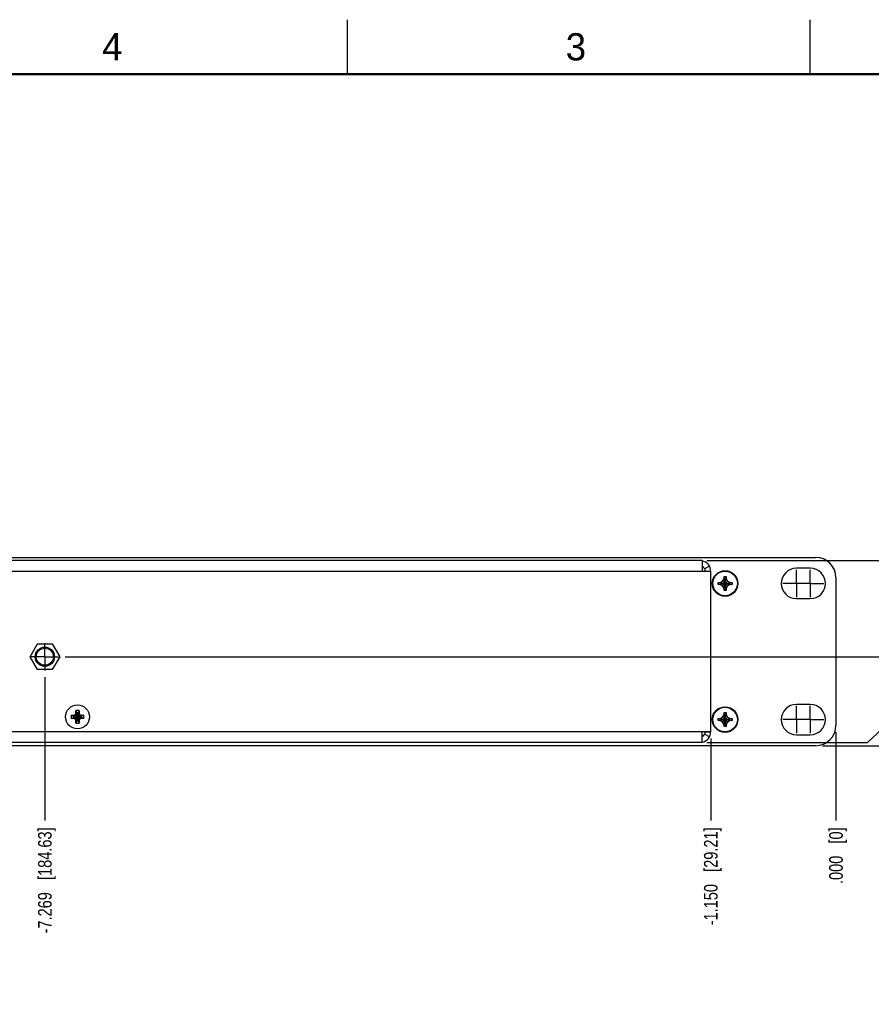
# Model space of a CAD drawing. Header units: inches. Extents: x 0 to 34, y 0 to 22.
# Tile 59 of 60: x 18.2 to 26.1, y 13 to 22. Entities that reach past the tile are written whole.
import ezdxf

# ---------------------------------------------------------------- set-up
doc = ezdxf.new("R2010")
doc.units = ezdxf.units.IN
doc.header["$LTSCALE"] = 1.87
doc.header["$MEASUREMENT"] = 0
doc.linetypes.add('CENTER', pattern=[0.6, 0.375, -0.075, 0.075, -0.075])
doc.layers.get('0').update_dxf_attribs({"linetype": 'CONTINUOUS'})
doc.layers.add('02___PRT_ALL_AXES', color=7, linetype='CONTINUOUS')
doc.layers.add('DIMENSIONS', color=7, linetype='CONTINUOUS')
doc.styles.get("Standard").update_dxf_attribs({"font": 'txt', "width": 0.8})
doc.styles.add('TEXTSTYLE_2', font='txt')
doc.dimstyles.new('DIMSTYLE_2', dxfattribs={"dimtxt": 0.125, "dimasz": 0.18, "dimexe": 0.18, "dimexo": 0.0625, "dimgap": 0.09, "dimtad": 0, "dimtih": 1, "dimtoh": 1, "dimdec": 3, "dimzin": 4, "dimdsep": 46, "dimtxsty": 'STANDARD', "dimblk": '_FILLED', "dimblk1": '_FILLED', "dimblk2": '_FILLED', "dimcen": 0.09, "dimadec": 0, "dimazin": 0, "dimtp": 0.01, "dimtm": 0.01, "dimtfac": 1, "dimtdec": 3, "dimtofl": 0, "dimtmove": 0, "dimatfit": 3, "dimldrblk": '_FILLED', "dimfxl": 1, "dimtolj": 1, "dimtzin": 4, "dimarcsym": 0})

# ---------------------------------------------------------------- blocks, each defined once
blk = doc.blocks.new('*D22')
at = {"layer": 'DIMENSIONS', "color": 2, "linetype": 'CONTINUOUS'}
blk.add_line((18.4708, 15.9617), (18.4708, 14.6448), dxfattribs=at)
at = {"layer": 'DIMENSIONS', "color": 2, "linetype": 'CONTINUOUS', "insert": (18.4083, 14.5823), "char_height": 0.125, "width": 1.525, "attachment_point": 3, "rotation": 90, "line_spacing_factor": 0.9}
blk.add_mtext('-7.269{\\Ftxt.shx;\\W1.000000;\\H0.125000; }[184.63]', dxfattribs=at)
blk = doc.blocks.new('_FILLED')
at = {"color": 0, "linetype": 'BYBLOCK'}
blk.add_solid([(0, 0), (-1, 0.174), (-1, -0.174)], dxfattribs=at)
blk = doc.blocks.new('*D23')
at = {"layer": 'DIMENSIONS', "color": 2, "linetype": 'CONTINUOUS'}
blk.add_line((25.7397, 15.4573), (25.7397, 14.6448), dxfattribs=at)
at = {"layer": 'DIMENSIONS', "color": 2, "linetype": 'CONTINUOUS', "insert": (25.6772, 14.5823), "char_height": 0.125, "width": 0.825, "attachment_point": 3, "rotation": 90, "line_spacing_factor": 0.9}
blk.add_mtext('.000{\\Ftxt.shx;\\W1.000000;\\H0.125000; }[0]', dxfattribs=at)
blk = doc.blocks.new('*D24')
at = {"layer": 'DIMENSIONS', "color": 2, "linetype": 'CONTINUOUS'}
blk.add_line((14.0078, 15.4577), (14.0078, 14.6448), dxfattribs=at)
at = {"layer": 'DIMENSIONS', "color": 2, "linetype": 'CONTINUOUS', "insert": (13.9453, 14.5823), "char_height": 0.125, "width": 1.625, "attachment_point": 3, "rotation": 90, "line_spacing_factor": 0.9}
blk.add_mtext('-11.732{\\Ftxt.shx;\\W1.000000;\\H0.125000; }[297.99]', dxfattribs=at)
blk = doc.blocks.new('*D25')
at = {"layer": 'DIMENSIONS', "color": 2, "linetype": 'CONTINUOUS'}
blk.add_line((24.5897, 15.3998), (24.5897, 14.6448), dxfattribs=at)
at = {"layer": 'DIMENSIONS', "color": 2, "linetype": 'CONTINUOUS', "insert": (24.5272, 14.5823), "char_height": 0.125, "width": 1.425, "attachment_point": 3, "rotation": 90, "line_spacing_factor": 0.9}
blk.add_mtext('-1.150{\\Ftxt.shx;\\W1.000000;\\H0.125000; }[29.21]', dxfattribs=at)
blk = doc.blocks.new('*D26')
at = {"layer": 'DIMENSIONS', "color": 2, "linetype": 'CONTINUOUS'}
blk.add_line((7.8897, 15.3998), (7.8897, 14.6448), dxfattribs=at)
at = {"layer": 'DIMENSIONS', "color": 2, "linetype": 'CONTINUOUS', "insert": (7.8272, 14.5823), "char_height": 0.125, "width": 1.625, "attachment_point": 3, "rotation": 90, "line_spacing_factor": 0.9}
blk.add_mtext('-17.850{\\Ftxt.shx;\\W1.000000;\\H0.125000; }[453.39]', dxfattribs=at)
blk = doc.blocks.new('*D27')
at = {"layer": 'DIMENSIONS', "color": 2, "linetype": 'CONTINUOUS'}
blk.add_line((18.6584, 16.1493), (26.4272, 16.1493), dxfattribs=at)
at = {"layer": 'DIMENSIONS', "color": 2, "linetype": 'CONTINUOUS', "insert": (26.4897, 16.2118), "char_height": 0.125, "width": 1.225, "attachment_point": 1, "line_spacing_factor": 0.9}
blk.add_mtext('.817{\\Ftxt.shx;\\W1.000000;\\H0.125000; }[20.75]', dxfattribs=at)
blk = doc.blocks.new('*D28')
at = {"layer": 'DIMENSIONS', "color": 2, "linetype": 'CONTINUOUS'}
blk.add_line((25.6147, 15.3323), (26.4272, 15.3323), dxfattribs=at)
at = {"layer": 'DIMENSIONS', "color": 2, "linetype": 'CONTINUOUS', "insert": (26.4897, 15.3948), "char_height": 0.125, "width": 0.825, "attachment_point": 1, "line_spacing_factor": 0.9}
blk.add_mtext('.000{\\Ftxt.shx;\\W1.000000;\\H0.125000; }[0]', dxfattribs=at)
blk = doc.blocks.new('*D30')
at = {"layer": 'DIMENSIONS', "color": 2, "linetype": 'CONTINUOUS'}
blk.add_line((24.5522, 17.0323), (26.4272, 17.0323), dxfattribs=at)
at = {"layer": 'DIMENSIONS', "color": 2, "linetype": 'CONTINUOUS', "insert": (26.4897, 17.0948), "char_height": 0.125, "width": 1.325, "attachment_point": 1, "line_spacing_factor": 0.9}
blk.add_mtext('1.700{\\Ftxt.shx;\\W1.000000;\\H0.125000; }[43.18]', dxfattribs=at)
blk = doc.blocks.new('*D31')
at = {"layer": 'DIMENSIONS', "color": 2, "linetype": 'CONTINUOUS'}
for p, q in [((26.0285, 15.3623), (26.1652, 15.4881)), ((26.1652, 15.4881), (26.4272, 15.4881)), ((24.5522, 15.3623), (26.0285, 15.3623))]:
    blk.add_line(p, q, dxfattribs=at)
at = {"layer": 'DIMENSIONS', "color": 2, "linetype": 'CONTINUOUS', "insert": (26.4897, 15.5506), "char_height": 0.125, "width": 1.125, "attachment_point": 1, "line_spacing_factor": 0.9}
blk.add_mtext('.030{\\Ftxt.shx;\\W1.000000;\\H0.125000; }[0.76]', dxfattribs=at)
blk = doc.blocks.new('*D32')
at = {"layer": 'DIMENSIONS', "color": 2, "linetype": 'CONTINUOUS'}
blk.add_line((17.7897, 15.6307), (17.7897, 14.6448), dxfattribs=at)
at = {"layer": 'DIMENSIONS', "color": 2, "linetype": 'CONTINUOUS', "insert": (17.7272, 14.5823), "char_height": 0.125, "width": 1.425, "attachment_point": 3, "rotation": 90, "line_spacing_factor": 0.9}
blk.add_mtext('7.950{\\Ftxt.shx;\\W1.000000;\\H0.125000; }[201.93]', dxfattribs=at)
blk = doc.blocks.new('*D33')
at = {"layer": 'DIMENSIONS', "color": 2, "linetype": 'CONTINUOUS'}
blk.add_line((14.6897, 15.6307), (14.6897, 14.6448), dxfattribs=at)
at = {"layer": 'DIMENSIONS', "color": 2, "linetype": 'CONTINUOUS', "insert": (14.6272, 14.5823), "char_height": 0.125, "width": 1.525, "attachment_point": 3, "rotation": 90, "line_spacing_factor": 0.9}
blk.add_mtext('11.050{\\Ftxt.shx;\\W1.000000;\\H0.125000; }[280.67]', dxfattribs=at)

msp = doc.modelspace()

# ---------------------------------------------------------------- linework, layer by layer
at = {"color": 2, "linetype": 'CONTINUOUS'}
for p, q in [((21.25, 22), (21.25, 21.5)), ((25.5, 22), (25.5, 21.5))]:
    msp.add_line(p, q, dxfattribs=at)
at = {"color": 7, "linetype": 'CONTINUOUS'}
for p, q in [((6.9272, 17.0623), (25.5522, 17.0623)), ((24.5097, 17.0323), (7.9697, 17.0323)), ((24.5097, 17.0323), (24.5097, 16.9323)), ((24.5897, 16.9323), (7.8897, 16.9323)), ((24.5764, 16.9823), (24.5331, 16.9573)), ((24.5397, 16.935), (24.5896, 16.9377)), ((24.5897, 15.4623), (24.5897, 16.9323)), ((25.5039, 16.9613), (25.3759, 16.9613)), ((24.6569, 16.8133), (24.7849, 16.8313)), ((24.6569, 16.8313), (24.6749, 16.8313)), ((24.6569, 16.8313), (24.7849, 16.8133)), ((24.6569, 16.8133), (24.6569, 16.8313)), ((24.6749, 16.8313), (24.6984, 16.8448)), ((24.6749, 16.8133), (24.7669, 16.8313)), ((24.6749, 16.8313), (24.7669, 16.8133)), ((24.6984, 16.8448), (24.7119, 16.8683)), ((24.6984, 16.7998), (24.7435, 16.8448)), ((24.6984, 16.8448), (24.7435, 16.7998)), ((24.7119, 16.8863), (24.7299, 16.8863)), ((24.7119, 16.7583), (24.7299, 16.8863)), ((24.7119, 16.8683), (24.7119, 16.8863)), ((24.7299, 16.7583), (24.7119, 16.8863)), ((24.7119, 16.7763), (24.7299, 16.8683)), ((24.7299, 16.7763), (24.7119, 16.8683)), ((24.7299, 16.8863), (24.7299, 16.8683)), ((24.7299, 16.8683), (24.7435, 16.8448)), ((24.7435, 16.8448), (24.7669, 16.8313)), ((24.7669, 16.8313), (24.7849, 16.8313)), ((24.7849, 16.8313), (24.7849, 16.8133)), ((25.7397, 16.8748), (25.7397, 15.5198)), ((24.6749, 16.8133), (24.6569, 16.8133)), ((24.6984, 16.7998), (24.6749, 16.8133)), ((24.7119, 16.7763), (24.6984, 16.7998)), ((24.7119, 16.7583), (24.7119, 16.7763)), ((24.7299, 16.7583), (24.7119, 16.7583)), ((24.7435, 16.7998), (24.7299, 16.7763)), ((24.7299, 16.7763), (24.7299, 16.7583)), ((24.7669, 16.8133), (24.7435, 16.7998)), ((24.7849, 16.8133), (24.7669, 16.8133)), ((25.3759, 16.6833), (25.5039, 16.6833)), ((18.3344, 16.1493), (18.4026, 16.2674)), ((18.4026, 16.2674), (18.539, 16.2674)), ((18.539, 16.2674), (18.6071, 16.1493)), ((18.4026, 16.0312), (18.3344, 16.1493)), ((18.6071, 16.1493), (18.539, 16.0312)), ((18.539, 16.0312), (18.4026, 16.0312)), ((18.7565, 15.6547), (18.7635, 15.6327)), ((18.785, 15.6547), (18.778, 15.6327)), ((25.5039, 15.7113), (25.3759, 15.7113)), ((18.7133, 15.6115), (18.7353, 15.6046)), ((18.7133, 15.5831), (18.7353, 15.59)), ((18.7353, 15.59), (18.8061, 15.6046)), ((18.7383, 15.6046), (18.7353, 15.6046)), ((18.7353, 15.6046), (18.8061, 15.59)), ((18.7353, 15.59), (18.7383, 15.59)), ((18.7542, 15.6138), (18.7383, 15.6046)), ((18.7417, 15.6126), (18.7383, 15.6046)), ((18.7383, 15.59), (18.8032, 15.6046)), ((18.7383, 15.6046), (18.8032, 15.59)), ((18.7383, 15.59), (18.7542, 15.5808)), ((18.7417, 15.582), (18.7383, 15.59)), ((18.7477, 15.616), (18.7504, 15.6176)), ((18.7504, 15.577), (18.7477, 15.5786)), ((18.7504, 15.6176), (18.752, 15.6204)), ((18.7911, 15.577), (18.7504, 15.6176)), ((18.7504, 15.577), (18.7911, 15.6176)), ((18.752, 15.5742), (18.7504, 15.577)), ((18.7635, 15.6298), (18.7542, 15.6138)), ((18.7542, 15.5808), (18.7635, 15.5648)), ((18.7555, 15.6263), (18.7635, 15.6298)), ((18.7635, 15.5648), (18.7555, 15.5683)), ((18.7565, 15.5399), (18.7635, 15.5619)), ((18.7635, 15.6327), (18.7635, 15.6298)), ((18.7635, 15.5619), (18.778, 15.6327)), ((18.778, 15.5619), (18.7635, 15.6327)), ((18.7635, 15.5648), (18.778, 15.6298)), ((18.778, 15.5648), (18.7635, 15.6298)), ((18.7635, 15.5648), (18.7635, 15.5619)), ((18.778, 15.6298), (18.778, 15.6327)), ((18.778, 15.6298), (18.786, 15.6263)), ((18.7873, 15.6138), (18.778, 15.6298)), ((18.778, 15.5648), (18.7873, 15.5808)), ((18.786, 15.5683), (18.778, 15.5648)), ((18.778, 15.5619), (18.778, 15.5648)), ((18.785, 15.5399), (18.778, 15.5619)), ((18.8032, 15.6046), (18.7873, 15.6138)), ((18.7873, 15.5808), (18.8032, 15.59)), ((18.7895, 15.6204), (18.7911, 15.6176)), ((18.7911, 15.577), (18.7895, 15.5742)), ((18.7911, 15.6176), (18.7938, 15.616)), ((18.7938, 15.5786), (18.7911, 15.577)), ((18.7998, 15.6126), (18.8032, 15.6046)), ((18.8032, 15.59), (18.7998, 15.582)), ((18.8061, 15.6046), (18.8032, 15.6046)), ((18.8032, 15.59), (18.8061, 15.59)), ((18.8282, 15.6115), (18.8061, 15.6046)), ((18.8282, 15.5831), (18.8061, 15.59)), ((24.6569, 15.5633), (24.7849, 15.5813)), ((24.6569, 15.5813), (24.6749, 15.5813)), ((24.6569, 15.5813), (24.7849, 15.5633)), ((24.6569, 15.5633), (24.6569, 15.5813)), ((24.6749, 15.5633), (24.6569, 15.5633)), ((24.6749, 15.5813), (24.6984, 15.5948)), ((24.6749, 15.5633), (24.7669, 15.5813)), ((24.6749, 15.5813), (24.7669, 15.5633)), ((24.6984, 15.5498), (24.6749, 15.5633)), ((24.6984, 15.5948), (24.7119, 15.6183)), ((24.6984, 15.5948), (24.7435, 15.5498)), ((24.6984, 15.5498), (24.7435, 15.5948)), ((24.7119, 15.6363), (24.7299, 15.6363)), ((24.7299, 15.5083), (24.7119, 15.6363)), ((24.7119, 15.6183), (24.7119, 15.6363)), ((24.7119, 15.5083), (24.7299, 15.6363)), ((24.7299, 15.5263), (24.7119, 15.6183)), ((24.7119, 15.5263), (24.7299, 15.6183)), ((24.7299, 15.6363), (24.7299, 15.6183)), ((24.7299, 15.6183), (24.7435, 15.5948)), ((24.7435, 15.5948), (24.7669, 15.5813)), ((24.7669, 15.5633), (24.7435, 15.5498)), ((24.7669, 15.5813), (24.7849, 15.5813)), ((24.7849, 15.5633), (24.7669, 15.5633)), ((24.7849, 15.5813), (24.7849, 15.5633)), ((24.7119, 15.5263), (24.6984, 15.5498)), ((24.7119, 15.5083), (24.7119, 15.5263)), ((24.7299, 15.5083), (24.7119, 15.5083)), ((24.7435, 15.5498), (24.7299, 15.5263)), ((24.7299, 15.5263), (24.7299, 15.5083)), ((7.8897, 15.4623), (24.5897, 15.4623)), ((24.5097, 15.3623), (24.5097, 15.4623)), ((24.5764, 15.4123), (24.5331, 15.4373)), ((24.5397, 15.4596), (24.5896, 15.4569)), ((25.3759, 15.4333), (25.5039, 15.4333)), ((25.5522, 15.3323), (6.9272, 15.3323)), ((24.5097, 15.3623), (7.9697, 15.3623))]:
    msp.add_line(p, q, dxfattribs=at)
at = {"color": 7, "linetype": 'CONTINUOUS', "const_width": 0.02}
msp.add_lwpolyline([(33.5, 21.5), (0.5, 21.5)], dxfattribs=at)
at = {"color": 7, "linetype": 'CONTINUOUS'}
for centre, radius in [((24.7209, 16.8223), 0.1175), ((24.7209, 16.8223), 0.1125), ((18.4708, 16.1493), 0.0886), ((18.4708, 16.1493), 0.0787), ((18.7707, 15.5973), 0.1102), ((24.7209, 15.5723), 0.1175), ((24.7209, 15.5723), 0.1125)]:
    msp.add_circle(centre, radius, dxfattribs=at)
for centre, radius, start, end in [((24.4897, 16.9323), 0.1, 0, 78.46304), ((25.5522, 16.8748), 0.1875, 0, 90), ((24.4897, 16.9323), 0.05, 0, 66.42127), ((25.3759, 16.8223), 0.139, 90, 270), ((25.5039, 16.8223), 0.139, 270, 90), ((18.7707, 15.5973), 0.0591, 76.06066, 103.93934), ((25.3759, 15.5723), 0.139, 90, 270), ((25.5039, 15.5723), 0.139, 270, 90), ((18.7707, 15.5973), 0.0591, 166.06064, 180.00002), ((18.7707, 15.5973), 0.0591, 179.99998, 193.93936), ((18.7707, 15.5973), 0.0361, 168.37385, 191.62615), ((19.8032, 13.8031), 2.0979, 120.20913, 120.39691), ((19.8458, 17.4644), 2.1823, 239.60673, 239.78724), ((18.7707, 15.5973), 0.0297, 129.09842, 140.90158), ((18.7707, 15.5973), 0.0297, 219.09842, 230.90158), ((20.6378, 14.5222), 2.1823, 149.60673, 149.78724), ((20.565, 16.6298), 2.0979, 210.20913, 210.39691), ((18.7707, 15.5973), 0.0361, 78.37385, 101.62615), ((18.7707, 15.5973), 0.0361, 258.37385, 281.62615), ((16.9765, 14.5648), 2.0979, 30.20913, 30.39691), ((16.9037, 16.6724), 2.1823, 329.60673, 329.78724), ((18.7707, 15.5973), 0.0297, 39.09842, 50.90158), ((18.7707, 15.5973), 0.0297, 309.09842, 320.90158), ((17.6957, 13.7302), 2.1823, 59.60673, 59.78724), ((17.7383, 17.3915), 2.0979, 300.20913, 300.39691), ((18.7707, 15.5973), 0.0361, 348.37385, 11.62615), ((18.7708, 15.5973), 0.0591, 359.99998, 13.93936), ((18.7708, 15.5973), 0.0591, 346.06064, 0.00002), ((18.7707, 15.5973), 0.0591, 256.06066, 283.93934), ((25.5522, 15.5198), 0.1875, 270, 360), ((24.4897, 15.4623), 0.1, 281.53696, 360), ((24.4897, 15.4623), 0.05, 293.57873, 360)]:
    msp.add_arc(centre, radius, start, end, dxfattribs=at)
for points, knots in [([(18.7555, 15.6263), (18.7556, 15.6312), (18.7557, 15.6384), (18.7561, 15.6478), (18.7564, 15.6524), (18.7565, 15.6547)], [0, 0, 0, 0, 0.511688, 0.759542, 1, 1, 1, 1]), ([(18.785, 15.6547), (18.7851, 15.6524), (18.7854, 15.6478), (18.7858, 15.6384), (18.7859, 15.6312), (18.786, 15.6263)], [0, 0, 0, 0, 0.240458, 0.488312, 1, 1, 1, 1]), ([(18.7133, 15.6115), (18.7156, 15.6117), (18.7202, 15.6119), (18.7297, 15.6123), (18.7369, 15.6125), (18.7417, 15.6126)], [0, 0, 0, 0, 0.240457, 0.488312, 1, 1, 1, 1]), ([(18.7417, 15.582), (18.7369, 15.5821), (18.7297, 15.5823), (18.7202, 15.5827), (18.7156, 15.5829), (18.7133, 15.5831)], [0, 0, 0, 0, 0.511688, 0.759542, 1, 1, 1, 1]), ([(18.7565, 15.5399), (18.7564, 15.5421), (18.7561, 15.5468), (18.7557, 15.5562), (18.7556, 15.5634), (18.7555, 15.5683)], [0, 0, 0, 0, 0.240458, 0.488312, 1, 1, 1, 1]), ([(18.786, 15.5683), (18.7859, 15.5634), (18.7858, 15.5562), (18.7854, 15.5468), (18.7851, 15.5421), (18.785, 15.5399)], [0, 0, 0, 0, 0.511688, 0.759542, 1, 1, 1, 1]), ([(18.7998, 15.6126), (18.8046, 15.6125), (18.8118, 15.6123), (18.8213, 15.6119), (18.8259, 15.6117), (18.8282, 15.6115)], [0, 0, 0, 0, 0.511688, 0.759542, 1, 1, 1, 1]), ([(18.8282, 15.5831), (18.8259, 15.5829), (18.8213, 15.5827), (18.8118, 15.5823), (18.8046, 15.5821), (18.7998, 15.582)], [0, 0, 0, 0, 0.240458, 0.488312, 1, 1, 1, 1])]:
    msp.add_open_spline(points, degree=3, knots=knots, dxfattribs=at)
at = {"layer": '02___PRT_ALL_AXES', "color": 7, "linetype": 'CENTER'}
for p, q in [((25.3759, 16.8223), (25.3759, 16.9474)), ((25.5039, 16.8223), (25.5039, 16.9474)), ((25.3759, 16.8223), (25.2508, 16.8223)), ((25.3759, 16.8223), (25.3788, 16.8223)), ((25.3759, 16.8223), (25.3759, 16.6972)), ((25.5039, 16.8223), (25.3788, 16.8223)), ((25.5039, 16.8223), (25.629, 16.8223)), ((25.5039, 16.8223), (25.5039, 16.6972)), ((18.4708, 16.1493), (18.4708, 16.2744)), ((18.4708, 16.1493), (18.3457, 16.1493)), ((18.4708, 16.1493), (18.5959, 16.1493)), ((18.4708, 16.1493), (18.4708, 16.0242)), ((25.3759, 15.5723), (25.3759, 15.6974)), ((25.5039, 15.5723), (25.5039, 15.6974)), ((25.3759, 15.5723), (25.2508, 15.5723)), ((25.3759, 15.5723), (25.3788, 15.5723)), ((25.3759, 15.5723), (25.3759, 15.4472)), ((25.5039, 15.5723), (25.3788, 15.5723)), ((25.5039, 15.5723), (25.629, 15.5723)), ((25.5039, 15.5723), (25.5039, 15.4472))]:
    msp.add_line(p, q, dxfattribs=at)

# ---------------------------------------------------------------- texts
at = {"color": 2, "linetype": 'CONTINUOUS', "char_height": 0.25, "width": 0.25, "attachment_point": 1, "line_spacing_factor": 0.9, "style": 'TEXTSTYLE_2'}
for s, insert in [('4', (18.9977, 21.8777)), ('3', (23.257, 21.8759))]:
    msp.add_mtext(s, dxfattribs=dict(at, insert=insert))

# ---------------------------------------------------------------- dimensions: what is measured, and where the dimension line sits
at = {"layer": 'DIMENSIONS', "color": 2, "linetype": 'CONTINUOUS'}
for feature_location, offset, dtype, origin, picture, middle in [((24.5522, 17.0323), (1.875, 0), 0, (24.4897, 15.3323), '*D30', (27.1522, 17.0323)), ((18.6584, 16.1493), (7.7689, 0), 0, (25.5522, 15.3323), '*D27', (27.1022, 16.1493)), ((14.6897, 15.6307), (0, -0.9859), 1, (25.7397, 15.6932), '*D33', (14.8466, 13.5069)), ((17.7897, 15.6307), (0, -0.9859), 1, (25.7397, 15.6932), '*D32', (17.9466, 13.6016)), ((24.5522, 15.3623), (1.875, 0.1258), 0, (24.4897, 15.3323), '*D31', (27.0522, 15.4881)), ((25.7397491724, 15.4572978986), (0, -0.8125), 1, (25.7397491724, 15.5197978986), '*D23', (25.8517675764, 13.9462987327)), ((25.6147491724, 15.3322978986), (0.8125, 0), 0, (25.5522491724, 15.3322978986), '*D28', (26.9022491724, 15.3322978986))]:
    dim = msp.add_ordinate_dim(feature_location=feature_location, offset=offset, dtype=dtype, origin=origin, dimstyle='DIMSTYLE_2', dxfattribs=at)
    dim.commit()
    dim.dimension.update_dxf_attribs({"geometry": picture, "text_midpoint": middle})
for feature_location, offset, origin, picture, middle in [((18.4708, 15.9617), (0, -1.3169), (25.7397, 15.5198), '*D22', (18.6276, 13.6016)), ((14.0078, 15.4577), (0, -0.8129), (25.7397, 15.5202), '*D24', (14.1646, 13.5069)), ((7.8897, 15.3998), (0, -0.755), (25.7397, 15.4623), '*D26', (8.0466, 13.5069)), ((24.5897, 15.3998), (0, -0.755), (25.7397, 15.4623), '*D25', (24.7242, 13.6516))]:
    dim = msp.add_ordinate_dim(feature_location=feature_location, offset=offset, dtype=1, origin=origin, text='-<>', dimstyle='DIMSTYLE_2', dxfattribs=at)
    dim.commit()
    dim.dimension.update_dxf_attribs({"geometry": picture, "text_midpoint": middle})

doc.saveas('drawing.dxf')
